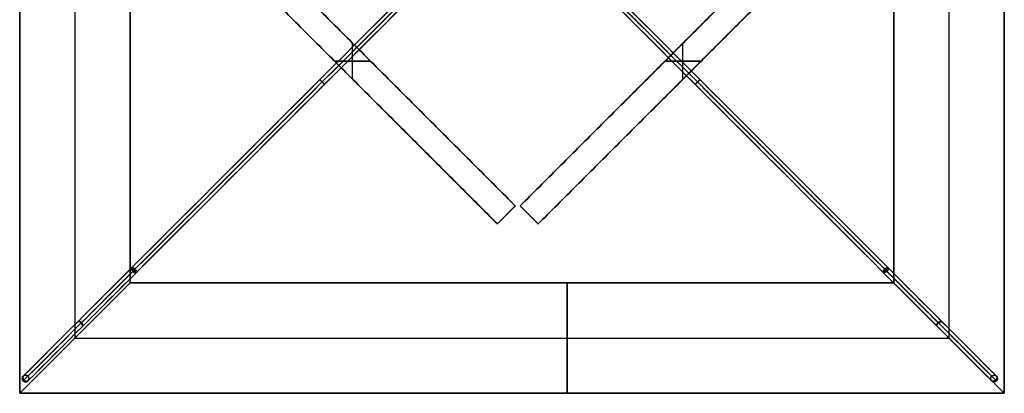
# Model space of a CAD drawing. Header units: millimetres. Extents: x 50 to 340, y -163 to 128.
# Tile 1 of 3: x 50 to 340, y -163 to -52. Entities that reach past the tile are written whole.
import ezdxf

# ---------------------------------------------------------------- set-up
doc = ezdxf.new("R2010")
doc.units = ezdxf.units.MM
for name, color, linetype, true_color in [('Base', 18, 'Continuous', 0x000000), ('Diffusore', 18, 'Continuous', 0x000000), ('Struttura diffusore', 18, 'Continuous', 0x000000)]:
    doc.layers.add(name, color=color, linetype=linetype, true_color=true_color)

msp = doc.modelspace()

# ---------------------------------------------------------------- linework, layer by layer
at = {"layer": 'Base'}
for p, q in [((105.44, -16.8, 44), (195.95, -107.31, 44)), ((287.87, -16.8, 44), (197.37, -107.31, 44)), ((100.14, -22.1, 44), (190.65, -112.61, 44)), ((202.67, -112.61, 44), (293.18, -22.1, 44)), ((148.04, -70.01, -21), (148.04, -59.4, -21)), ((148.04, -70.01, 109), (148.04, -59.4, 109)), ((245.27, -70.01, 109), (245.27, -59.4, 109)), ((245.27, -70.01, -21), (245.27, -59.4, -21)), ((150.7, -62.06, 109), (150.7, -62.06, -21)), ((242.62, -62.06, -21), (242.62, -62.06, 109)), ((153.35, -64.71, -21), (142.74, -64.71, -21)), ((142.74, -64.71, 109), (153.35, -64.71, 109)), ((239.97, -64.71, 109), (250.57, -64.71, 109)), ((250.57, -64.71, -21), (239.97, -64.71, -21)), ((145.39, -67.36, -21), (145.39, -67.36, 109)), ((247.92, -67.36, -21), (247.92, -67.36, 109)), ((190.65, -112.61, 44), (195.95, -107.31, 44)), ((193.3, -109.96, -21), (193.3, -109.96, 109)), ((202.67, -112.61, 44), (197.37, -107.31, 44)), ((200.02, -109.96, 109), (200.02, -109.96, -21))]:
    msp.add_line(p, q, dxfattribs=at)
for points in [[(195.95, -107.31, 109), (150.7, -62.06, 109), (105.44, -16.8, 109)], [(105.44, -16.8, -21), (150.7, -62.06, -21), (195.95, -107.31, -21)], [(197.37, -107.31, 109), (242.62, -62.06, 109), (287.87, -16.8, 109)], [(287.87, -16.8, -21), (242.62, -62.06, -21), (197.37, -107.31, -21)], [(100.14, -22.1, 109), (145.39, -67.36, 109), (190.65, -112.61, 109)], [(190.65, -112.61, -21), (145.39, -67.36, -21), (100.14, -22.1, -21)], [(293.18, -22.1, 109), (247.92, -67.36, 109), (202.67, -112.61, 109)], [(202.67, -112.61, -21), (247.92, -67.36, -21), (293.18, -22.1, -21)], [(190.65, -112.61, 109), (193.3, -109.96, 109), (195.95, -107.31, 109)], [(195.95, -107.31, -21), (193.3, -109.96, -21), (190.65, -112.61, -21)], [(195.95, -107.31, 109), (195.95, -107.31, 44), (195.95, -107.31, -21)], [(202.67, -112.61, 109), (200.02, -109.96, 109), (197.37, -107.31, 109)], [(197.37, -107.31, 109), (197.37, -107.31, 44), (197.37, -107.31, -21)], [(197.37, -107.31, -21), (200.02, -109.96, -21), (202.67, -112.61, -21)], [(190.65, -112.61, 109), (190.65, -112.61, 44), (190.65, -112.61, -21)], [(202.67, -112.61, -21), (202.67, -112.61, 44), (202.67, -112.61, 109)]]:
    msp.add_open_spline(points, degree=2, dxfattribs=at)
at = {"layer": 'Diffusore'}
for p, q in [((49.97, 127.5, 235), (49.97, -162.5, 235)), ((339.97, -162.5, 235), (339.97, 127.5, 235)), ((66.22, 111.25, 362.5), (66.22, -146.25, 362.5)), ((66.22, 111.25, 107.5), (66.22, -146.25, 107.5)), ((323.72, -146.25, 362.5), (323.72, 111.25, 362.5)), ((323.72, -146.25, 107.5), (323.72, 111.25, 107.5)), ((211.22, -130, 380), (211.22, -162.5, 345)), ((211.22, -162.5, 125), (211.22, -130, 90)), ((66.22, -146.25, 362.5), (323.72, -146.25, 362.5)), ((66.22, -146.25, 107.5), (323.72, -146.25, 107.5)), ((49.97, -162.5, 235), (339.97, -162.5, 235)), ((194.97, -162.5, 345), (194.97, -162.5, 125))]:
    msp.add_line(p, q, dxfattribs=at)
for points, knots in [([(49.97, -162.5, 345), (49.97, -140.83, 345), (49.97, -119.17, 345), (49.97, -97.5, 345), (49.97, -22.47, 345), (49.97, 52.57, 345), (49.97, 127.5, 345)], [0, 0, 0, 0, 65, 65, 65, 290, 290, 290, 290]), ([(49.97, -162.5, 125), (49.97, -140.83, 125), (49.97, -119.17, 125), (49.97, -97.5, 125), (49.97, -22.47, 125), (49.97, 52.57, 125), (49.97, 127.5, 125)], [-145.041081, -145.041081, -145.041081, -145.041081, -80.041081, -80.041081, -80.041081, 144.958919, 144.958919, 144.958919, 144.958919]), ([(339.97, 127.5, 345), (339.97, 105.83, 345), (339.97, 84.17, 345), (339.97, 62.5, 345), (339.97, -12.53, 345), (339.97, -87.57, 345), (339.97, -162.5, 345)], [0, 0, 0, 0, 65, 65, 65, 290, 290, 290, 290]), ([(339.97, 127.5, 125), (339.97, 105.83, 125), (339.97, 84.17, 125), (339.97, 62.5, 125), (339.97, -12.53, 125), (339.97, -87.57, 125), (339.97, -162.5, 125)], [-145.041081, -145.041081, -145.041081, -145.041081, -80.041081, -80.041081, -80.041081, 144.958919, 144.958919, 144.958919, 144.958919]), ([(339.97, -162.5, 345), (318.3, -162.5, 345), (296.64, -162.5, 345), (274.97, -162.5, 345), (199.94, -162.5, 345), (124.9, -162.5, 345), (49.97, -162.5, 345)], [0, 0, 0, 0, 65, 65, 65, 290, 290, 290, 290]), ([(339.97, -162.5, 125), (318.3, -162.5, 125), (296.64, -162.5, 125), (274.97, -162.5, 125), (199.94, -162.5, 125), (124.9, -162.5, 125), (49.97, -162.5, 125)], [-145.041081, -145.041081, -145.041081, -145.041081, -80.041081, -80.041081, -80.041081, 144.958919, 144.958919, 144.958919, 144.958919])]:
    msp.add_open_spline(points, degree=3, knots=knots, dxfattribs=at)
for points, degree in [([(82.47, 95, 380), (82.47, 20.07, 380), (82.47, -54.97, 380), (82.47, -130, 380)], 3), ([(82.47, -130, 90), (82.47, -54.97, 90), (82.47, 20.07, 90), (82.47, 95, 90)], 3), ([(307.47, -130, 380), (307.47, -55.07, 380), (307.47, 19.97, 380), (307.47, 95, 380)], 3), ([(307.47, 95, 90), (307.47, 19.97, 90), (307.47, -55.07, 90), (307.47, -130, 90)], 3), ([(49.97, -162.5, 345), (66.22, -146.25, 362.5), (82.47, -130, 380)], 2), ([(82.47, -130, 90), (66.22, -146.25, 107.5), (49.97, -162.5, 125)], 2), ([(82.47, -130, 380), (157.4, -130, 380), (232.44, -130, 380), (307.47, -130, 380)], 3), ([(307.47, -130, 90), (232.44, -130, 90), (157.4, -130, 90), (82.47, -130, 90)], 3), ([(307.47, -130, 380), (318.3, -140.83, 368.33), (329.14, -151.67, 356.67), (339.97, -162.5, 345)], 3), ([(339.97, -162.5, 125), (329.14, -151.67, 113.33), (318.3, -140.83, 101.67), (307.47, -130, 90)], 3), ([(49.97, -162.5, 125), (49.97, -162.5, 235), (49.97, -162.5, 345)], 2), ([(339.97, -162.5, 345), (339.97, -162.5, 235), (339.97, -162.5, 125)], 2)]:
    msp.add_open_spline(points, degree=degree, dxfattribs=at)
at = {"layer": 'Struttura diffusore'}
for points, knots in [([(83.3, 95.51, 90.28), (83.38, 95.43, 90.28), (83.45, 95.35, 90.28), (83.53, 95.27, 90.28), (157.28, 21.53, 90.28), (231.13, -52.33, 90.28), (304.97, -126.17, 90.28), (305.05, -126.25, 90.28), (305.13, -126.33, 90.28), (305.21, -126.4, 90.28)], [494.303505, 494.303505, 494.303505, 494.303505, 494.641226, 494.641226, 494.641226, 812.839277, 812.839277, 812.839277, 813.176559, 813.176559, 813.176559, 813.176559]), ([(305.37, 95.51, 90.28), (305.3, 95.43, 90.28), (305.22, 95.35, 90.28), (305.14, 95.27, 90.28), (231.39, 21.53, 90.28), (157.54, -52.33, 90.28), (83.7, -126.17, 90.28), (83.62, -126.25, 90.28), (83.54, -126.33, 90.28), (83.46, -126.4, 90.28)], [494.303505, 494.303505, 494.303505, 494.303505, 494.641226, 494.641226, 494.641226, 812.839277, 812.839277, 812.839277, 813.176559, 813.176559, 813.176559, 813.176559]), ([(83.46, -126.4, 379.82), (83.54, -126.33, 379.82), (83.62, -126.25, 379.82), (83.7, -126.17, 379.82), (120.35, -89.52, 379.82), (157.79, -52.08, 379.82), (194.42, -15.45, 379.82)], [1148.041738, 1148.041738, 1148.041738, 1148.041738, 1148.381477, 1148.381477, 1148.381477, 1307.480503, 1307.480503, 1307.480503, 1307.480503]), ([(305.21, -126.4, 379.82), (305.13, -126.33, 379.82), (305.05, -126.25, 379.82), (304.97, -126.17, 379.82), (268.32, -89.52, 379.82), (230.88, -52.08, 379.82), (194.25, -15.45, 379.82)], [1148.041738, 1148.041738, 1148.041738, 1148.041738, 1148.381477, 1148.381477, 1148.381477, 1307.480503, 1307.480503, 1307.480503, 1307.480503]), ([(83.46, -126.4, 90.28), (83.4, -126.47, 90.35), (83.34, -126.53, 90.42), (83.28, -126.59, 90.48), (72.71, -137.16, 101.95), (62, -147.87, 113.57), (51.29, -158.58, 125.19), (51.2, -158.67, 125.29), (51.11, -158.76, 125.39), (51.01, -158.85, 125.49)], [812.498814, 812.498814, 812.498814, 812.498814, 812.839277, 812.839277, 812.839277, 870.610377, 870.610377, 870.610377, 871.103728, 871.103728, 871.103728, 871.103728]), ([(51.01, -158.85, 344.61), (51.11, -158.76, 344.71), (51.2, -158.67, 344.81), (51.29, -158.58, 344.91), (61.86, -148.01, 356.37), (72.57, -137.3, 368), (83.28, -126.59, 379.62), (83.34, -126.53, 379.68), (83.4, -126.47, 379.75), (83.46, -126.4, 379.82)], [1090.110452, 1090.110452, 1090.110452, 1090.110452, 1090.610377, 1090.610377, 1090.610377, 1148.381477, 1148.381477, 1148.381477, 1148.717463, 1148.717463, 1148.717463, 1148.717463]), ([(83.46, -126.4, 90.28), (83.27, -126.21, 90.28), (83.12, -126.01, 90.39), (82.95, -125.66, 90.77), (82.94, -125.53, 91.02), (83, -125.47, 91.27)], [0, 0, 0, 0, 0.822197, 0.822197, 1.642062, 1.642062, 1.642062, 1.642062]), ([(83.46, -126.4, 379.82), (83.27, -126.21, 379.82), (83.12, -126.01, 379.71), (82.95, -125.66, 379.33), (82.94, -125.53, 379.08), (83, -125.47, 378.83)], [-1.642091, -1.642091, -1.642091, -1.642091, -0.820371, -0.820371, 0, 0, 0, 0]), ([(83, -125.47, 91.27), (83.06, -125.41, 91.53), (83.19, -125.42, 91.78), (83.45, -125.55, 92.06), (83.55, -125.61, 92.14), (83.74, -125.76, 92.24), (83.84, -125.84, 92.26), (83.93, -125.94, 92.26)], [0, 0, 0, 0, 0.817409, 0.817409, 1.242945, 1.242945, 1.624417, 1.624417, 1.624417, 1.624417]), ([(83, -125.47, 378.83), (83.02, -125.44, 378.71), (83.07, -125.43, 378.59), (83.19, -125.44, 378.35), (83.27, -125.46, 378.23), (83.55, -125.6, 377.93), (83.75, -125.76, 377.83), (83.93, -125.94, 377.83)], [0, 0, 0, 0, 0.398841, 0.398841, 0.797629, 0.797629, 1.628259, 1.628259, 1.628259, 1.628259]), ([(84.4, -126.87, 91.27), (84.34, -126.93, 91.02), (84.21, -126.92, 90.77), (83.86, -126.75, 90.39), (83.65, -126.6, 90.28), (83.46, -126.4, 90.28)], [0, 0, 0, 0, 0.819672, 0.819672, 1.642063, 1.642063, 1.642063, 1.642063]), ([(84.4, -126.87, 378.83), (84.34, -126.93, 379.08), (84.21, -126.92, 379.33), (83.86, -126.75, 379.71), (83.65, -126.6, 379.82), (83.46, -126.4, 379.82)], [-1.642094, -1.642094, -1.642094, -1.642094, -0.821883, -0.821883, 0, 0, 0, 0]), ([(83.93, -125.94, 92.26), (84.12, -126.13, 92.26), (84.28, -126.33, 92.15), (84.45, -126.68, 91.78), (84.46, -126.81, 91.53), (84.4, -126.87, 91.27)], [0, 0, 0, 0, 0.822197, 0.822197, 1.642062, 1.642062, 1.642062, 1.642062]), ([(83.93, -125.94, 377.83), (84.12, -126.13, 377.83), (84.28, -126.33, 377.95), (84.45, -126.68, 378.32), (84.46, -126.81, 378.57), (84.4, -126.87, 378.83)], [-1.642091, -1.642091, -1.642091, -1.642091, -0.820371, -0.820371, 0, 0, 0, 0]), ([(304.27, -126.87, 91.27), (304.21, -126.81, 91.53), (304.22, -126.68, 91.78), (304.39, -126.33, 92.15), (304.55, -126.13, 92.26), (304.74, -125.94, 92.26)], [0, 0, 0, 0, 0.819672, 0.819672, 1.642063, 1.642063, 1.642063, 1.642063]), ([(304.27, -126.87, 378.83), (304.21, -126.81, 378.57), (304.22, -126.68, 378.32), (304.39, -126.33, 377.95), (304.55, -126.13, 377.83), (304.74, -125.94, 377.83)], [-1.642094, -1.642094, -1.642094, -1.642094, -0.821883, -0.821883, 0, 0, 0, 0]), ([(305.21, -126.4, 90.28), (305.02, -126.6, 90.28), (304.81, -126.75, 90.39), (304.46, -126.92, 90.77), (304.33, -126.93, 91.02), (304.27, -126.87, 91.27)], [0, 0, 0, 0, 0.822197, 0.822197, 1.642062, 1.642062, 1.642062, 1.642062]), ([(305.21, -126.4, 379.82), (305.02, -126.6, 379.82), (304.81, -126.75, 379.71), (304.46, -126.92, 379.33), (304.33, -126.93, 379.08), (304.27, -126.87, 378.83)], [-1.642091, -1.642091, -1.642091, -1.642091, -0.820371, -0.820371, 0, 0, 0, 0]), ([(304.74, -125.94, 92.26), (304.83, -125.84, 92.26), (304.93, -125.76, 92.24), (305.13, -125.61, 92.14), (305.23, -125.55, 92.06), (305.48, -125.42, 91.78), (305.61, -125.41, 91.53), (305.68, -125.47, 91.27)], [0, 0, 0, 0, 0.381315, 0.381315, 0.806822, 0.806822, 1.624426, 1.624426, 1.624426, 1.624426]), ([(304.74, -125.94, 377.83), (304.92, -125.76, 377.83), (305.12, -125.6, 377.93), (305.4, -125.46, 378.23), (305.48, -125.44, 378.35), (305.61, -125.43, 378.59), (305.65, -125.44, 378.71), (305.68, -125.47, 378.83)], [0, 0, 0, 0, 0.830468, 0.830468, 1.229135, 1.229135, 1.628249, 1.628249, 1.628249, 1.628249]), ([(337.66, -158.85, 344.61), (337.57, -158.76, 344.71), (337.47, -158.67, 344.81), (337.38, -158.58, 344.91), (326.82, -148.01, 356.37), (316.1, -137.3, 368), (305.4, -126.59, 379.62), (305.33, -126.53, 379.68), (305.27, -126.47, 379.75), (305.21, -126.4, 379.82)], [1090.110452, 1090.110452, 1090.110452, 1090.110452, 1090.610377, 1090.610377, 1090.610377, 1148.381477, 1148.381477, 1148.381477, 1148.717463, 1148.717463, 1148.717463, 1148.717463]), ([(305.21, -126.4, 90.28), (305.27, -126.47, 90.35), (305.33, -126.53, 90.42), (305.4, -126.59, 90.48), (315.96, -137.16, 101.95), (326.68, -147.87, 113.57), (337.38, -158.58, 125.19), (337.47, -158.67, 125.29), (337.57, -158.76, 125.39), (337.66, -158.85, 125.49)], [812.498814, 812.498814, 812.498814, 812.498814, 812.839277, 812.839277, 812.839277, 870.610377, 870.610377, 870.610377, 871.103728, 871.103728, 871.103728, 871.103728]), ([(305.68, -125.47, 91.27), (305.74, -125.53, 91.02), (305.73, -125.66, 90.77), (305.56, -126.01, 90.39), (305.4, -126.21, 90.28), (305.21, -126.4, 90.28)], [0, 0, 0, 0, 0.819672, 0.819672, 1.642063, 1.642063, 1.642063, 1.642063]), ([(305.68, -125.47, 378.83), (305.74, -125.53, 379.08), (305.73, -125.66, 379.33), (305.56, -126.01, 379.71), (305.4, -126.21, 379.82), (305.21, -126.4, 379.82)], [-1.642094, -1.642094, -1.642094, -1.642094, -0.821883, -0.821883, 0, 0, 0, 0]), ([(51.01, -158.85, 125.49), (50.81, -158.65, 125.49), (50.72, -158.39, 125.54), (50.73, -157.86, 125.73), (50.84, -157.63, 125.85), (51.01, -157.45, 125.98)], [0, 0, 0, 0, 0.845984, 0.845984, 1.687244, 1.687244, 1.687244, 1.687244]), ([(51.01, -158.85, 344.61), (50.81, -158.65, 344.61), (50.72, -158.39, 344.55), (50.73, -157.86, 344.37), (50.84, -157.63, 344.24), (51.01, -157.45, 344.12)], [0, 0, 0, 0, 0.846143, 0.846143, 1.68725, 1.68725, 1.68725, 1.68725]), ([(51.01, -157.45, 125.98), (51.18, -157.28, 126.1), (51.42, -157.17, 126.22), (51.94, -157.16, 126.41), (52.21, -157.26, 126.47), (52.41, -157.46, 126.47)], [0, 0, 0, 0, 0.840938, 0.840938, 1.687251, 1.687251, 1.687251, 1.687251]), ([(51.01, -157.45, 344.12), (51.18, -157.28, 344), (51.42, -157.17, 343.88), (51.94, -157.16, 343.69), (52.21, -157.26, 343.63), (52.41, -157.46, 343.63)], [0, 0, 0, 0, 0.840959, 0.840959, 1.687252, 1.687252, 1.687252, 1.687252]), ([(52.41, -158.86, 125.98), (52.24, -159.03, 125.85), (52, -159.14, 125.73), (51.48, -159.15, 125.55), (51.21, -159.05, 125.49), (51.01, -158.85, 125.49)], [0, 0, 0, 0, 0.840938, 0.840938, 1.687251, 1.687251, 1.687251, 1.687251]), ([(52.41, -158.86, 344.12), (52.24, -159.03, 344.24), (52, -159.14, 344.37), (51.48, -159.15, 344.55), (51.21, -159.05, 344.61), (51.01, -158.85, 344.61)], [0, 0, 0, 0, 0.840959, 0.840959, 1.687252, 1.687252, 1.687252, 1.687252]), ([(51.01, -158.85, 125.49), (51.01, -158.85, 125.65), (51.01, -158.85, 125.81), (51.01, -158.85, 125.98), (51.01, -158.85, 198.54), (51.01, -158.85, 271.26), (51.01, -158.85, 344.12), (51.01, -158.85, 344.29), (51.01, -158.85, 344.45), (51.01, -158.85, 344.61)], [870.113889, 870.113889, 870.113889, 870.113889, 870.610377, 870.610377, 870.610377, 1090.610377, 1090.610377, 1090.610377, 1091.104834, 1091.104834, 1091.104834, 1091.104834]), ([(52.41, -157.46, 126.47), (52.59, -157.64, 126.47), (52.71, -157.9, 126.42), (52.69, -158.32, 126.27), (52.66, -158.45, 126.21), (52.56, -158.68, 126.09), (52.49, -158.78, 126.03), (52.41, -158.86, 125.98)], [0, 0, 0, 0, 0.855572, 0.855572, 1.264584, 1.264584, 1.674206, 1.674206, 1.674206, 1.674206]), ([(52.41, -157.46, 343.63), (52.59, -157.64, 343.63), (52.71, -157.9, 343.68), (52.69, -158.32, 343.83), (52.66, -158.45, 343.89), (52.56, -158.68, 344.01), (52.49, -158.78, 344.07), (52.41, -158.86, 344.12)], [0, 0, 0, 0, 0.85562, 0.85562, 1.264699, 1.264699, 1.674217, 1.674217, 1.674217, 1.674217]), ([(336.26, -158.86, 125.98), (336.18, -158.78, 126.03), (336.11, -158.68, 126.09), (336.01, -158.45, 126.21), (335.98, -158.32, 126.27), (335.97, -157.9, 126.42), (336.08, -157.64, 126.47), (336.26, -157.46, 126.47)], [0, 0, 0, 0, 0.409384, 0.409384, 0.81834, 0.81834, 1.674227, 1.674227, 1.674227, 1.674227]), ([(336.26, -158.86, 344.12), (336.09, -158.68, 344), (335.98, -158.45, 343.88), (335.97, -157.93, 343.69), (336.06, -157.66, 343.63), (336.26, -157.46, 343.63)], [0, 0, 0, 0, 0.840959, 0.840959, 1.687252, 1.687252, 1.687252, 1.687252]), ([(336.26, -157.46, 126.47), (336.46, -157.26, 126.47), (336.73, -157.16, 126.41), (337.25, -157.17, 126.22), (337.49, -157.28, 126.1), (337.66, -157.45, 125.98)], [0, 0, 0, 0, 0.845984, 0.845984, 1.687244, 1.687244, 1.687244, 1.687244]), ([(336.26, -157.46, 343.63), (336.46, -157.26, 343.63), (336.73, -157.16, 343.69), (337.25, -157.17, 343.88), (337.49, -157.28, 344), (337.66, -157.45, 344.12)], [0, 0, 0, 0, 0.846143, 0.846143, 1.68725, 1.68725, 1.68725, 1.68725]), ([(337.66, -158.85, 125.49), (337.46, -159.05, 125.49), (337.19, -159.15, 125.54), (336.67, -159.14, 125.73), (336.43, -159.03, 125.85), (336.26, -158.86, 125.98)], [0, 0, 0, 0, 0.845984, 0.845984, 1.687244, 1.687244, 1.687244, 1.687244]), ([(337.66, -158.85, 344.61), (337.46, -159.05, 344.61), (337.19, -159.15, 344.55), (336.67, -159.14, 344.37), (336.43, -159.03, 344.24), (336.26, -158.86, 344.12)], [0, 0, 0, 0, 0.846143, 0.846143, 1.68725, 1.68725, 1.68725, 1.68725]), ([(337.66, -157.45, 125.98), (337.83, -157.63, 125.85), (337.94, -157.86, 125.73), (337.95, -158.39, 125.55), (337.86, -158.65, 125.49), (337.66, -158.85, 125.49)], [0, 0, 0, 0, 0.840938, 0.840938, 1.687251, 1.687251, 1.687251, 1.687251]), ([(337.66, -157.45, 344.12), (337.83, -157.63, 344.24), (337.94, -157.86, 344.37), (337.95, -158.39, 344.55), (337.86, -158.65, 344.61), (337.66, -158.85, 344.61)], [0, 0, 0, 0, 0.840959, 0.840959, 1.687252, 1.687252, 1.687252, 1.687252]), ([(337.66, -158.85, 125.49), (337.66, -158.85, 125.65), (337.66, -158.85, 125.81), (337.66, -158.85, 125.98), (337.66, -158.85, 198.54), (337.66, -158.85, 271.26), (337.66, -158.85, 344.12), (337.66, -158.85, 344.29), (337.66, -158.85, 344.45), (337.66, -158.85, 344.61)], [870.113889, 870.113889, 870.113889, 870.113889, 870.610377, 870.610377, 870.610377, 1090.610377, 1090.610377, 1090.610377, 1091.104834, 1091.104834, 1091.104834, 1091.104834])]:
    msp.add_open_spline(points, degree=3, knots=knots, dxfattribs=at)
for points in [[(304.44, 95.97, 91.27), (230.69, 22.23, 91.27), (156.84, -51.63, 91.27), (83, -125.47, 91.27)], [(305.68, -125.47, 91.27), (231.83, -51.63, 91.27), (157.98, 22.23, 91.27), (84.23, 95.97, 91.27)], [(82.83, 94.57, 91.27), (156.58, 20.83, 91.27), (230.43, -53.03, 91.27), (304.27, -126.87, 91.27)], [(83.77, 95.04, 92.26), (157.36, 21.45, 92.26), (231.06, -52.25, 92.26), (304.74, -125.94, 92.26)], [(304.9, 95.04, 92.26), (231.32, 21.45, 92.26), (157.62, -52.25, 92.26), (83.93, -125.94, 92.26)], [(84.4, -126.87, 91.27), (158.24, -53.03, 91.27), (232.09, 20.83, 91.27), (305.84, 94.57, 91.27)], [(83, -125.47, 378.83), (119.65, -88.82, 378.83), (157.09, -51.38, 378.83), (193.72, -14.75, 378.83)], [(83.93, -125.94, 377.83), (120.51, -89.36, 377.83), (157.87, -52, 377.83), (194.42, -15.45, 377.83)], [(195.12, -16.15, 378.83), (158.49, -52.78, 378.83), (121.05, -90.22, 378.83), (84.4, -126.87, 378.83)], [(304.27, -126.87, 378.83), (267.62, -90.22, 378.83), (230.18, -52.78, 378.83), (193.55, -16.15, 378.83)], [(304.74, -125.94, 377.83), (268.16, -89.36, 377.83), (230.81, -52, 377.83), (194.25, -15.45, 377.83)], [(194.95, -14.75, 378.83), (231.58, -51.38, 378.83), (269.02, -88.82, 378.83), (305.68, -125.47, 378.83)], [(83, -125.47, 91.27), (72.43, -136.03, 102.74), (61.72, -146.75, 114.36), (51.01, -157.45, 125.98)], [(51.01, -157.45, 344.12), (61.58, -146.89, 355.59), (72.29, -136.18, 367.21), (83, -125.47, 378.83)], [(83.93, -125.94, 92.26), (73.52, -136.35, 103.56), (62.96, -146.91, 115.02), (52.41, -157.46, 126.47)], [(52.41, -157.46, 343.63), (62.82, -147.04, 354.93), (73.38, -136.49, 366.39), (83.93, -125.94, 377.83)], [(52.41, -158.86, 125.98), (63.12, -148.15, 114.36), (73.83, -137.44, 102.74), (84.4, -126.87, 91.27)], [(84.4, -126.87, 378.83), (73.69, -137.58, 367.21), (62.98, -148.29, 355.59), (52.41, -158.86, 344.12)], [(304.27, -126.87, 91.27), (314.84, -137.44, 102.74), (325.55, -148.15, 114.36), (336.26, -158.86, 125.98)], [(336.26, -158.86, 344.12), (325.69, -148.29, 355.59), (314.98, -137.58, 367.21), (304.27, -126.87, 378.83)], [(304.74, -125.94, 92.26), (315.16, -136.35, 103.56), (325.71, -146.91, 115.02), (336.26, -157.46, 126.47)], [(336.26, -157.46, 343.63), (325.85, -147.04, 354.93), (315.29, -136.49, 366.39), (304.74, -125.94, 377.83)], [(337.66, -157.45, 125.98), (326.95, -146.75, 114.36), (316.24, -136.03, 102.74), (305.68, -125.47, 91.27)], [(305.68, -125.47, 378.83), (316.38, -136.18, 367.21), (327.1, -146.89, 355.59), (337.66, -157.45, 344.12)], [(51.01, -157.45, 125.98), (51.01, -157.45, 198.54), (51.01, -157.45, 271.26), (51.01, -157.45, 344.12)], [(52.41, -157.46, 126.47), (52.41, -157.46, 198.7), (52.41, -157.46, 271.1), (52.41, -157.46, 343.63)], [(52.41, -158.86, 344.12), (52.41, -158.86, 271.26), (52.41, -158.86, 198.54), (52.41, -158.86, 125.98)], [(336.26, -157.46, 126.47), (336.26, -157.46, 198.7), (336.26, -157.46, 271.1), (336.26, -157.46, 343.63)], [(336.26, -158.86, 125.98), (336.26, -158.86, 198.54), (336.26, -158.86, 271.26), (336.26, -158.86, 344.12)], [(337.66, -157.45, 344.12), (337.66, -157.45, 271.26), (337.66, -157.45, 198.54), (337.66, -157.45, 125.98)]]:
    msp.add_open_spline(points, degree=3, dxfattribs=at)
at = {"layer": 'Struttura diffusore', "extrusion": (0.707107, 0.707107, 2.02689e-14)}
msp.add_rational_spline([(139.77, -71.5, 378.83), (139.77, -71.5, 377.83), (139.07, -70.8, 377.83), (138.36, -70.1, 377.83), (138.36, -70.1, 378.83)], [1, 0.707106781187, 1, 0.707106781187, 1], degree=2, knots=[3.141593, 3.141593, 3.141593, 4.712389, 4.712389, 6.283185, 6.283185, 6.283185], dxfattribs=at)
at = {"layer": 'Struttura diffusore', "extrusion": (0.707107, -0.707107, 3.95216e-13)}
msp.add_rational_spline([(248.9, -71.5, 378.83), (248.9, -71.5, 377.83), (249.61, -70.8, 377.83), (250.31, -70.1, 377.83), (250.31, -70.1, 378.83)], [1, 0.707106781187, 1, 0.707106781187, 1], degree=2, knots=[3.141593, 3.141593, 3.141593, 4.712389, 4.712389, 6.283185, 6.283185, 6.283185], dxfattribs=at)
at = {"layer": 'Struttura diffusore', "extrusion": (-0.564102, -0.564102, 0.602973)}
for points, knots in [([(83, -125.47, 91.27), (82.57, -125.89, 90.48), (83.28, -126.59, 90.48), (83.98, -127.29, 90.48), (84.4, -126.87, 91.27)], [0, 0, 0, 1.570796, 1.570796, 3.141593, 3.141593, 3.141593]), ([(68.46, -142.81, 108.57), (68.88, -142.39, 109.36), (68.18, -141.69, 109.36), (67.48, -140.99, 109.36), (67.06, -141.41, 108.57)], [3.141593, 3.141593, 3.141593, 4.712389, 4.712389, 6.283185, 6.283185, 6.283185]), ([(51.01, -157.45, 125.98), (50.59, -157.88, 125.19), (51.29, -158.58, 125.19), (51.99, -159.28, 125.19), (52.41, -158.86, 125.98)], [0, 0, 0, 1.570796, 1.570796, 3.141593, 3.141593, 3.141593])]:
    msp.add_rational_spline(points, [1, 0.707106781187, 1, 0.707106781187, 1], degree=2, knots=knots, dxfattribs=at)
at = {"layer": 'Struttura diffusore', "extrusion": (0.564102, 0.564102, 0.602973)}
for points in [[(83, -125.47, 378.83), (82.57, -125.89, 379.62), (83.28, -126.59, 379.62), (83.98, -127.29, 379.62), (84.4, -126.87, 378.83)], [(51.01, -157.45, 344.12), (50.59, -157.88, 344.91), (51.29, -158.58, 344.91), (51.99, -159.28, 344.91), (52.41, -158.86, 344.12)]]:
    msp.add_rational_spline(points, [1, 0.707106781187, 1, 0.707106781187, 1], degree=2, knots=[0, 0, 0, 1.570796, 1.570796, 3.141593, 3.141593, 3.141593], dxfattribs=at)
at = {"layer": 'Struttura diffusore', "extrusion": (0.707107, 0.707107, 1.01627e-14)}
msp.add_rational_spline([(83, -125.47, 91.27), (83, -125.47, 90.28), (83.7, -126.17, 90.28), (84.4, -126.87, 90.28), (84.4, -126.87, 91.27)], [1, 0.707106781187, 1, 0.707106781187, 1], degree=2, knots=[0, 0, 0, 1.570796, 1.570796, 3.141593, 3.141593, 3.141593], dxfattribs=at)
at = {"layer": 'Struttura diffusore', "extrusion": (-0.707107, -0.707107, 1.01401e-13)}
msp.add_rational_spline([(83, -125.47, 378.83), (83, -125.47, 379.82), (83.7, -126.17, 379.82), (84.4, -126.87, 379.82), (84.4, -126.87, 378.83)], [1, 0.707106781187, 1, 0.707106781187, 1], degree=2, knots=[0, 0, 0, 1.570796, 1.570796, 3.141593, 3.141593, 3.141593], dxfattribs=at)
at = {"layer": 'Struttura diffusore', "extrusion": (-0.707107, 0.707107, 9.12065e-14)}
msp.add_rational_spline([(305.68, -125.47, 91.27), (305.68, -125.47, 90.28), (304.97, -126.17, 90.28), (304.27, -126.87, 90.28), (304.27, -126.87, 91.27)], [1, 0.707106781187, 1, 0.707106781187, 1], degree=2, knots=[0, 0, 0, 1.570796, 1.570796, 3.141593, 3.141593, 3.141593], dxfattribs=at)
at = {"layer": 'Struttura diffusore', "extrusion": (-0.564102, 0.564102, -0.602973)}
for points, knots in [([(305.68, -125.47, 91.27), (306.1, -125.89, 90.48), (305.4, -126.59, 90.48), (304.7, -127.29, 90.48), (304.27, -126.87, 91.27)], [0, 0, 0, 1.570796, 1.570796, 3.141593, 3.141593, 3.141593]), ([(320.21, -142.81, 108.57), (319.79, -142.39, 109.36), (320.49, -141.69, 109.36), (321.19, -140.99, 109.36), (321.62, -141.41, 108.57)], [3.141593, 3.141593, 3.141593, 4.712389, 4.712389, 6.283185, 6.283185, 6.283185]), ([(337.66, -157.45, 125.98), (338.08, -157.88, 125.19), (337.38, -158.58, 125.19), (336.68, -159.28, 125.19), (336.26, -158.86, 125.98)], [0, 0, 0, 1.570796, 1.570796, 3.141593, 3.141593, 3.141593])]:
    msp.add_rational_spline(points, [1, 0.707106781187, 1, 0.707106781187, 1], degree=2, knots=knots, dxfattribs=at)
at = {"layer": 'Struttura diffusore', "extrusion": (0.564102, -0.564102, -0.602973)}
msp.add_rational_spline([(305.68, -125.47, 378.83), (306.1, -125.89, 379.62), (305.4, -126.59, 379.62), (304.7, -127.29, 379.62), (304.27, -126.87, 378.83)], [1, 0.707106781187, 1, 0.707106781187, 1], degree=2, knots=[0, 0, 0, 1.570796, 1.570796, 3.141593, 3.141593, 3.141593], dxfattribs=at)
at = {"layer": 'Struttura diffusore', "extrusion": (-0.707107, 0.707107, -7.09384e-14)}
msp.add_rational_spline([(305.68, -125.47, 378.83), (305.68, -125.47, 379.82), (304.97, -126.17, 379.82), (304.27, -126.87, 379.82), (304.27, -126.87, 378.83)], [1, 0.707106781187, 1, 0.707106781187, 1], degree=2, knots=[0, 0, 0, 1.570796, 1.570796, 3.141593, 3.141593, 3.141593], dxfattribs=at)
at = {"layer": 'Struttura diffusore', "extrusion": (-0.564102, -0.564102, -0.602973)}
msp.add_rational_spline([(68.35, -142.92, 361.42), (68.77, -142.5, 360.63), (68.07, -141.79, 360.63), (67.37, -141.09, 360.63), (66.95, -141.51, 361.42)], [1, 0.707106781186, 1, 0.707106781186, 1], degree=2, knots=[3.141593, 3.141593, 3.141593, 4.712389, 4.712389, 6.283185, 6.283185, 6.283185], dxfattribs=at)
at = {"layer": 'Struttura diffusore', "extrusion": (-0.564102, 0.564102, 0.602973)}
for points, weights, knots in [([(320.32, -142.92, 361.42), (319.9, -142.5, 360.63), (320.6, -141.79, 360.63), (321.3, -141.09, 360.63), (321.72, -141.51, 361.42)], [1, 0.707106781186, 1, 0.707106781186, 1], [3.141593, 3.141593, 3.141593, 4.712389, 4.712389, 6.283185, 6.283185, 6.283185]), ([(337.66, -157.45, 344.12), (338.08, -157.88, 344.91), (337.38, -158.58, 344.91), (336.68, -159.28, 344.91), (336.26, -158.86, 344.12)], [1, 0.707106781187, 1, 0.707106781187, 1], [0, 0, 0, 1.570796, 1.570796, 3.141593, 3.141593, 3.141593])]:
    msp.add_rational_spline(points, weights, degree=2, knots=knots, dxfattribs=at)
at = {"layer": 'Struttura diffusore'}
for points, knots in [([(51.01, -157.45, 125.98), (50.31, -158.15, 125.98), (51.01, -158.85, 125.98), (51.72, -159.55, 125.98), (52.41, -158.86, 125.98)], [0, 0, 0, 1.570796, 1.570796, 3.141593, 3.141593, 3.141593]), ([(51.01, -157.45, 344.12), (50.31, -158.15, 344.12), (51.01, -158.85, 344.12), (51.72, -159.55, 344.12), (52.41, -158.86, 344.12)], [0, 0, 0, 1.570796, 1.570796, 3.141593, 3.141593, 3.141593]), ([(52.41, -158.86, 234.94), (53.11, -158.16, 234.94), (52.41, -157.46, 234.94), (51.71, -156.76, 234.94), (51.01, -157.45, 234.94)], [3.141593, 3.141593, 3.141593, 4.712389, 4.712389, 6.283185, 6.283185, 6.283185]), ([(336.26, -158.86, 234.94), (335.56, -158.16, 234.94), (336.26, -157.46, 234.94), (336.97, -156.76, 234.94), (337.66, -157.45, 234.94)], [3.141593, 3.141593, 3.141593, 4.712389, 4.712389, 6.283185, 6.283185, 6.283185]), ([(337.66, -157.45, 125.98), (338.36, -158.15, 125.98), (337.66, -158.85, 125.98), (336.96, -159.55, 125.98), (336.26, -158.86, 125.98)], [0, 0, 0, 1.570796, 1.570796, 3.141593, 3.141593, 3.141593]), ([(337.66, -157.45, 344.12), (338.36, -158.15, 344.12), (337.66, -158.85, 344.12), (336.96, -159.55, 344.12), (336.26, -158.86, 344.12)], [0, 0, 0, 1.570796, 1.570796, 3.141593, 3.141593, 3.141593])]:
    msp.add_rational_spline(points, [1, 0.707106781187, 1, 0.707106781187, 1], degree=2, knots=knots, dxfattribs=at)

doc.saveas('drawing.dxf')
